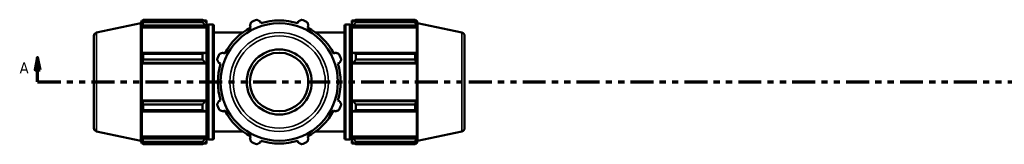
# Model space of a CAD drawing. Header units: inches. Extents: x 0.1 to 63, y -23.5 to 44.8.
# Tile 6 of 7: x 21 to 36.8, y 31.9 to 33.9. Entities that reach past the tile are written whole.
import ezdxf

# ---------------------------------------------------------------- set-up
doc = ezdxf.new("R2010")
doc.units = ezdxf.units.IN
doc.header["$MEASUREMENT"] = 0
doc.linetypes.add('DOUBLE_DASH_CHAIN', pattern=[1.2403, 0.6614, -0.0827, 0.1654, -0.0827, 0.1654, -0.0827])
for name, color, linetype, lineweight in [('Section Line (ANSI)', 7, 'DOUBLE_DASH_CHAIN', 70), ('Visible (ANSI)', 7, 'Continuous', 50), ('Visible Narrow (ANSI)', 7, 'Continuous', 35)]:
    doc.layers.add(name, color=color, linetype=linetype, lineweight=lineweight)
doc.styles.add('Label Text (ANSI)', font='tahoma.ttf')

# ---------------------------------------------------------------- blocks, each defined once
blk = doc.blocks.new('2dTransSection0')
at = {"layer": 'Section Line (ANSI)', "linetype": 'Continuous'}
for p, q in [((21.249, 33.322), (21.209, 33.125)), ((21.249, 33.125), (21.249, 33.322)), ((21.288, 33.125), (21.249, 33.322)), ((21.209, 33.125), (21.288, 33.125)), ((21.249, 32.929), (21.249, 33.125)), ((21.249, 32.929), (21.623, 32.929))]:
    blk.add_line(p, q, dxfattribs=at)
at = {"layer": 'Section Line (ANSI)', "linetype": 'DOUBLE_DASH_CHAIN', "ltscale": 0.558869}
blk.add_line((21.249, 32.929), (46.577, 32.929), dxfattribs=at)
at = {"layer": 'Section Line (ANSI)', "linetype": 'Continuous', "flags": 128}
blk.add_lwpolyline([(21.288, 33.125), (21.249, 33.322), (21.209, 33.125), (21.288, 33.125)], dxfattribs=at)
at = {"layer": 'Section Line (ANSI)'}
blk.add_solid([(21.288, 33.125), (21.249, 33.322), (21.209, 33.125), (21.288, 33.125)], dxfattribs=at)
at = {"layer": 'Section Line (ANSI)', "insert": (20.959, 33.066), "char_height": 0.18, "attachment_point": 7, "style": 'Label Text (ANSI)'}
blk.add_mtext('A', dxfattribs=at)

msp = doc.modelspace()

# ---------------------------------------------------------------- linework, layer by layer
at = {"layer": 'Visible (ANSI)'}
for p, q in [((22.1983, 33.7229), (22.9144, 33.8751)), ((22.9144, 33.8751), (22.9286, 33.9191)), ((22.9144, 33.8751), (22.9144, 31.9822)), ((22.9286, 33.9191), (22.9286, 33.8732)), ((22.9468, 33.9191), (22.9286, 33.9191)), ((22.939, 33.9037), (22.9286, 33.8732)), ((22.9529, 33.9307), (23.911, 33.9307)), ((22.9529, 33.9307), (22.9529, 33.8922)), ((23.911, 33.8922), (22.9529, 33.8922)), ((23.911, 33.8922), (23.911, 33.9307)), ((23.9749, 33.9191), (23.9295, 33.9191)), ((23.9749, 33.8834), (23.9536, 33.9037)), ((23.9749, 33.8834), (23.9749, 33.9191)), ((23.9749, 33.8834), (23.9749, 33.8166)), ((24.0729, 33.8552), (24.0138, 33.8552)), ((24.849, 33.8732), (24.8394, 33.9037)), ((25.4543, 33.9037), (25.4447, 33.8732)), ((26.2208, 33.8552), (26.2799, 33.8552)), ((26.3189, 33.9191), (26.3189, 33.8834)), ((26.3189, 33.9191), (26.3642, 33.9191)), ((26.3402, 33.9037), (26.3189, 33.8834)), ((26.3189, 33.8166), (26.3189, 33.8834)), ((26.3828, 33.9307), (26.3828, 33.8922)), ((26.3828, 33.9307), (27.3408, 33.9307)), ((27.3408, 33.8922), (26.3828, 33.8922)), ((27.3408, 33.8922), (27.3408, 33.9307)), ((27.3469, 33.9191), (27.3651, 33.9191)), ((27.3651, 33.8732), (27.3547, 33.9037)), ((27.3651, 33.8732), (27.3651, 33.9191)), ((27.3794, 33.8751), (27.3651, 33.9191)), ((27.3794, 31.9822), (27.3794, 33.8751)), ((28.0954, 33.7229), (27.3794, 33.8751)), ((22.9286, 33.8072), (22.939, 33.8355)), ((22.9286, 33.8072), (22.9286, 33.386)), ((23.9749, 33.8072), (22.9286, 33.8072)), ((22.939, 33.8355), (23.9536, 33.8355)), ((23.9536, 33.8355), (23.9749, 33.8166)), ((23.9749, 33.8166), (23.9749, 33.8072)), ((23.9749, 33.3909), (23.9749, 33.8072)), ((23.9929, 33.7274), (23.9749, 33.7274)), ((23.9929, 32.023), (23.9929, 33.8342)), ((24.0939, 33.8342), (24.0939, 32.023)), ((24.5612, 33.7274), (24.0939, 33.7274)), ((24.6748, 33.8355), (24.6895, 33.8072)), ((25.6042, 33.8072), (25.6189, 33.8355)), ((26.1999, 33.7274), (25.7325, 33.7274)), ((26.1999, 32.023), (26.1999, 33.8342)), ((26.3009, 33.8342), (26.3009, 32.023)), ((26.3009, 33.7274), (26.3189, 33.7274)), ((26.3189, 33.8166), (26.3402, 33.8355)), ((26.3189, 33.8072), (26.3189, 33.8166)), ((26.3189, 33.8072), (26.3189, 33.3909)), ((26.3189, 33.8072), (27.3651, 33.8072)), ((26.3402, 33.8355), (27.3547, 33.8355)), ((27.3547, 33.8355), (27.3651, 33.8072)), ((27.3651, 33.386), (27.3651, 33.8072)), ((22.1569, 32.1856), (22.1569, 33.6717)), ((28.1369, 33.6717), (28.1369, 32.1856)), ((22.939, 33.4007), (22.9286, 33.386)), ((23.9536, 33.4007), (22.939, 33.4007)), ((22.9529, 33.3822), (23.911, 33.3822)), ((22.9529, 33.3822), (22.9529, 33.2892)), ((23.911, 33.2892), (23.911, 33.3822)), ((23.9749, 33.3909), (23.9536, 33.4007)), ((23.9749, 33.3909), (23.9749, 33.2297)), ((24.2683, 33.386), (24.24, 33.4007)), ((26.0537, 33.4007), (26.0254, 33.386)), ((26.3402, 33.4007), (26.3189, 33.3909)), ((26.3189, 33.2297), (26.3189, 33.3909)), ((27.3547, 33.4007), (26.3402, 33.4007)), ((26.3828, 33.3822), (26.3828, 33.2892)), ((26.3828, 33.3822), (27.3408, 33.3822)), ((27.3408, 33.2892), (27.3408, 33.3822)), ((27.3651, 33.386), (27.3547, 33.4007)), ((22.9286, 33.2265), (22.939, 33.2361)), ((22.9286, 33.2265), (22.9286, 32.6308)), ((23.9749, 33.2265), (22.9286, 33.2265)), ((22.939, 33.2361), (23.9536, 33.2361)), ((23.911, 33.2892), (22.9529, 33.2892)), ((23.9536, 33.2361), (23.9749, 33.2297)), ((23.9749, 33.2297), (23.9749, 33.2265)), ((23.9749, 32.6308), (23.9749, 33.2265)), ((24.1718, 33.2361), (24.2022, 33.2265)), ((26.0915, 33.2265), (26.1219, 33.2361)), ((26.3189, 33.2297), (26.3402, 33.2361)), ((26.3189, 33.2265), (26.3189, 33.2297)), ((26.3189, 33.2265), (26.3189, 32.6308)), ((26.3189, 33.2265), (27.3651, 33.2265)), ((26.3402, 33.2361), (27.3547, 33.2361)), ((27.3408, 33.2892), (26.3828, 33.2892)), ((27.3547, 33.2361), (27.3651, 33.2265)), ((27.3651, 32.6308), (27.3651, 33.2265)), ((22.939, 32.6212), (22.9286, 32.6308)), ((23.9749, 32.6308), (22.9286, 32.6308)), ((23.9536, 32.6212), (22.939, 32.6212)), ((22.9529, 32.568), (23.911, 32.568)), ((22.9529, 32.568), (22.9529, 32.475)), ((23.911, 32.475), (23.911, 32.568)), ((23.9749, 32.6276), (23.9536, 32.6212)), ((23.9749, 32.6308), (23.9749, 32.6276)), ((23.9749, 32.6276), (23.9749, 32.4664)), ((24.2022, 32.6308), (24.1718, 32.6212)), ((26.1219, 32.6212), (26.0915, 32.6308)), ((26.3189, 32.6276), (26.3189, 32.6308)), ((26.3189, 32.6308), (27.3651, 32.6308)), ((26.3189, 32.4664), (26.3189, 32.6276)), ((26.3402, 32.6212), (26.3189, 32.6276)), ((27.3547, 32.6212), (26.3402, 32.6212)), ((26.3828, 32.568), (26.3828, 32.475)), ((26.3828, 32.568), (27.3408, 32.568)), ((27.3408, 32.475), (27.3408, 32.568)), ((27.3651, 32.6308), (27.3547, 32.6212)), ((22.9286, 32.4713), (22.9286, 32.0501)), ((22.9286, 32.4713), (22.939, 32.4565)), ((22.939, 32.4565), (23.9536, 32.4565)), ((23.911, 32.475), (22.9529, 32.475)), ((23.9536, 32.4565), (23.9749, 32.4664)), ((23.9749, 32.0501), (23.9749, 32.4664)), ((24.24, 32.4565), (24.2683, 32.4713)), ((26.0254, 32.4713), (26.0537, 32.4565)), ((26.3189, 32.4664), (26.3189, 32.0501)), ((26.3189, 32.4664), (26.3402, 32.4565)), ((26.3402, 32.4565), (27.3547, 32.4565)), ((27.3408, 32.475), (26.3828, 32.475)), ((27.3547, 32.4565), (27.3651, 32.4713)), ((27.3651, 32.0501), (27.3651, 32.4713)), ((22.1983, 32.1344), (22.9144, 31.9822)), ((23.9929, 32.1299), (23.9749, 32.1299)), ((24.5612, 32.1299), (24.0939, 32.1299)), ((26.1999, 32.1299), (25.7325, 32.1299)), ((26.3009, 32.1299), (26.3189, 32.1299)), ((28.0954, 32.1344), (27.3794, 31.9822)), ((22.9144, 31.9822), (22.9286, 31.9382)), ((22.939, 32.0217), (22.9286, 32.0501)), ((23.9749, 32.0501), (22.9286, 32.0501)), ((22.9286, 31.984), (22.9286, 31.9382)), ((22.9286, 31.984), (22.939, 31.9535)), ((22.9468, 31.9382), (22.9286, 31.9382)), ((23.9536, 32.0217), (22.939, 32.0217)), ((22.9529, 31.965), (23.911, 31.965)), ((22.9529, 31.965), (22.9529, 31.9265)), ((23.911, 31.9265), (23.911, 31.965)), ((23.9749, 31.9382), (23.9295, 31.9382)), ((23.9749, 32.0406), (23.9536, 32.0217)), ((23.9536, 31.9535), (23.9749, 31.9739)), ((23.9749, 32.0501), (23.9749, 32.0406)), ((23.9749, 32.0406), (23.9749, 31.9739)), ((23.9749, 31.9382), (23.9749, 31.9739)), ((24.0729, 32.0021), (24.0138, 32.0021)), ((24.6895, 32.0501), (24.6748, 32.0217)), ((24.8394, 31.9535), (24.849, 31.984)), ((25.4447, 31.984), (25.4543, 31.9535)), ((25.6189, 32.0217), (25.6042, 32.0501)), ((26.2208, 32.0021), (26.2799, 32.0021)), ((26.3189, 32.0406), (26.3189, 32.0501)), ((26.3189, 32.0501), (27.3651, 32.0501)), ((26.3189, 31.9739), (26.3189, 32.0406)), ((26.3402, 32.0217), (26.3189, 32.0406)), ((26.3189, 31.9739), (26.3189, 31.9382)), ((26.3189, 31.9739), (26.3402, 31.9535)), ((26.3189, 31.9382), (26.3642, 31.9382)), ((27.3547, 32.0217), (26.3402, 32.0217)), ((26.3828, 31.965), (26.3828, 31.9265)), ((26.3828, 31.965), (27.3408, 31.965)), ((27.3408, 31.9265), (27.3408, 31.965)), ((27.3469, 31.9382), (27.3651, 31.9382)), ((27.3651, 32.0501), (27.3547, 32.0217)), ((27.3547, 31.9535), (27.3651, 31.984)), ((27.3651, 31.9382), (27.3651, 31.984)), ((27.3794, 31.9822), (27.3651, 31.9382)), ((23.911, 31.9265), (22.9529, 31.9265)), ((27.3408, 31.9265), (26.3828, 31.9265))]:
    msp.add_line(p, q, dxfattribs=at)
for radius in [0.9464, 0.5236, 0.4713]:
    msp.add_circle((25.1469, 32.9286), radius, dxfattribs=at)
for centre, radius, start, end in [((24.0138, 33.8342), 0.0209, 90, 180), ((24.0729, 33.8342), 0.0209, 0, 90), ((25.1469, 32.9286), 1.065, 109.79198, 115.20802), ((25.1469, 32.9286), 0.9904, 72.5, 107.5), ((25.1469, 32.9286), 1.065, 64.79198, 70.20802), ((26.2208, 33.8342), 0.0209, 90, 180), ((26.2799, 33.8342), 0.0209, 0, 90), ((22.2092, 33.6717), 0.0524, 102, 180), ((25.1469, 32.9286), 0.9905, 117.5, 152.5), ((25.1469, 32.9286), 0.9905, 27.5, 62.5), ((28.0845, 33.6717), 0.0524, 0, 78), ((25.1469, 32.9286), 1.065, 154.79198, 160.20802), ((25.1469, 32.9286), 1.065, 19.79198, 25.20802), ((25.1469, 32.9286), 0.9904, 162.5, 197.5), ((25.1469, 32.9286), 0.9904, 342.5, 17.5), ((25.1469, 32.9286), 1.065, 199.79198, 205.20802), ((25.1469, 32.9286), 1.065, 334.79198, 340.20802), ((25.1469, 32.9286), 0.9904, 207.5, 242.5), ((25.1469, 32.9286), 0.9904, 297.5, 332.5), ((22.2092, 32.1856), 0.0524, 180, 258), ((28.0845, 32.1856), 0.0524, 282, 0), ((24.0138, 32.023), 0.0209, 180, 270), ((24.0729, 32.023), 0.0209, 270, 0), ((25.1469, 32.9286), 1.065, 244.79198, 250.20802), ((25.1469, 32.9286), 0.9904, 252.5, 287.5), ((25.1469, 32.9286), 1.065, 289.79198, 295.20802), ((26.2208, 32.023), 0.0209, 180, 270), ((26.2799, 32.023), 0.0209, 270, 0)]:
    msp.add_arc(centre, radius, start, end, dxfattribs=at)
for points, weights in [([(22.939, 33.9037), (22.9457, 33.9169), (22.9529, 33.9307)], [1.00164975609, 1.0012332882, 1]), ([(22.9529, 33.8922), (22.9457, 33.8633), (22.939, 33.8355)], [1, 1.0012332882, 1.00164975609]), ([(23.9536, 33.9037), (23.9331, 33.9169), (23.911, 33.9307)], [1.00615408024, 1.01177357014, 1.016593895]), ([(23.911, 33.8922), (23.9331, 33.8633), (23.9536, 33.8355)], [1.016593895, 1.01177357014, 1.00615408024]), ([(24.6748, 33.8355), (24.6838, 33.8633), (24.6933, 33.8922)], [1.00164975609, 1.0012332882, 1]), ([(24.7862, 33.9307), (24.8134, 33.9169), (24.8394, 33.9037)], [1, 1.0012332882, 1.00164975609]), ([(25.4543, 33.9037), (25.4803, 33.9169), (25.5075, 33.9307)], [1.00164975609, 1.0012332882, 1]), ([(25.6004, 33.8922), (25.6099, 33.8633), (25.6189, 33.8355)], [1, 1.0012332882, 1.00164975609]), ([(26.3828, 33.9307), (26.3606, 33.9169), (26.3402, 33.9037)], [1.016593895, 1.01177357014, 1.00615408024]), ([(26.3402, 33.8355), (26.3606, 33.8633), (26.3828, 33.8922)], [1.00615408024, 1.01177357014, 1.016593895]), ([(27.3408, 33.9307), (27.348, 33.9169), (27.3547, 33.9037)], [1, 1.0012332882, 1.00164975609]), ([(27.3547, 33.8355), (27.348, 33.8633), (27.3408, 33.8922)], [1.00164975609, 1.0012332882, 1]), ([(22.939, 33.4007), (22.9457, 33.3917), (22.9529, 33.3822)], [1.00164975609, 1.0012332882, 1]), ([(23.9536, 33.4007), (23.9331, 33.3917), (23.911, 33.3822)], [1.00615408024, 1.01177357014, 1.016593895]), ([(24.1833, 33.3822), (24.2122, 33.3917), (24.24, 33.4007)], [1, 1.0012332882, 1.00164975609]), ([(26.0537, 33.4007), (26.0815, 33.3917), (26.1104, 33.3822)], [1.00164975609, 1.0012332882, 1]), ([(26.3828, 33.3822), (26.3606, 33.3917), (26.3402, 33.4007)], [1.016593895, 1.01177357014, 1.00615408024]), ([(27.3408, 33.3822), (27.348, 33.3917), (27.3547, 33.4007)], [1, 1.0012332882, 1.00164975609]), ([(22.9529, 33.2892), (22.9457, 33.2621), (22.939, 33.2361)], [1, 1.0012332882, 1.00164975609]), ([(23.911, 33.2892), (23.9331, 33.2621), (23.9536, 33.2361)], [1.016593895, 1.01177357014, 1.00615408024]), ([(24.1718, 33.2361), (24.1585, 33.2621), (24.1448, 33.2892)], [1.00164975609, 1.0012332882, 1]), ([(26.1489, 33.2892), (26.1352, 33.2621), (26.1219, 33.2361)], [1, 1.0012332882, 1.00164975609]), ([(26.3402, 33.2361), (26.3606, 33.2621), (26.3828, 33.2892)], [1.00615408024, 1.01177357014, 1.016593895]), ([(27.3547, 33.2361), (27.348, 33.2621), (27.3408, 33.2892)], [1.00164975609, 1.0012332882, 1]), ([(22.939, 32.6212), (22.9457, 32.5951), (22.9529, 32.568)], [1.00164975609, 1.0012332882, 1]), ([(23.9536, 32.6212), (23.9331, 32.5951), (23.911, 32.568)], [1.00615408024, 1.01177357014, 1.016593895]), ([(24.1448, 32.568), (24.1585, 32.5951), (24.1718, 32.6212)], [1, 1.0012332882, 1.00164975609]), ([(26.1219, 32.6212), (26.1352, 32.5951), (26.1489, 32.568)], [1.00164975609, 1.0012332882, 1]), ([(26.3828, 32.568), (26.3606, 32.5951), (26.3402, 32.6212)], [1.016593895, 1.01177357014, 1.00615408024]), ([(27.3408, 32.568), (27.348, 32.5951), (27.3547, 32.6212)], [1, 1.0012332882, 1.00164975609]), ([(22.9529, 32.475), (22.9457, 32.4656), (22.939, 32.4565)], [1, 1.0012332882, 1.00164975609]), ([(23.911, 32.475), (23.9331, 32.4656), (23.9536, 32.4565)], [1.016593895, 1.01177357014, 1.00615408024]), ([(24.24, 32.4565), (24.2122, 32.4656), (24.1833, 32.475)], [1.00164975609, 1.0012332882, 1]), ([(26.1104, 32.475), (26.0815, 32.4656), (26.0537, 32.4565)], [1, 1.0012332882, 1.00164975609]), ([(26.3402, 32.4565), (26.3606, 32.4656), (26.3828, 32.475)], [1.00615408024, 1.01177357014, 1.016593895]), ([(27.3547, 32.4565), (27.348, 32.4656), (27.3408, 32.475)], [1.00164975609, 1.0012332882, 1]), ([(22.939, 32.0217), (22.9457, 31.994), (22.9529, 31.965)], [1.00164975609, 1.0012332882, 1]), ([(22.9529, 31.9265), (22.9457, 31.9403), (22.939, 31.9535)], [1, 1.0012332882, 1.00164975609]), ([(23.9536, 32.0217), (23.9331, 31.994), (23.911, 31.965)], [1.00615408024, 1.01177357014, 1.016593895]), ([(23.911, 31.9265), (23.9331, 31.9403), (23.9536, 31.9535)], [1.016593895, 1.01177357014, 1.00615408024]), ([(24.6933, 31.965), (24.6838, 31.994), (24.6748, 32.0217)], [1, 1.0012332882, 1.00164975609]), ([(24.8394, 31.9535), (24.8134, 31.9403), (24.7862, 31.9265)], [1.00164975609, 1.0012332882, 1]), ([(25.5075, 31.9265), (25.4803, 31.9403), (25.4543, 31.9535)], [1, 1.0012332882, 1.00164975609]), ([(25.6189, 32.0217), (25.6099, 31.994), (25.6004, 31.965)], [1.00164975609, 1.0012332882, 1]), ([(26.3828, 31.965), (26.3606, 31.994), (26.3402, 32.0217)], [1.016593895, 1.01177357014, 1.00615408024]), ([(26.3402, 31.9535), (26.3606, 31.9403), (26.3828, 31.9265)], [1.00615408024, 1.01177357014, 1.016593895]), ([(27.3408, 31.965), (27.348, 31.994), (27.3547, 32.0217)], [1, 1.0012332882, 1.00164975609]), ([(27.3547, 31.9535), (27.348, 31.9403), (27.3408, 31.9265)], [1.00164975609, 1.0012332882, 1])]:
    msp.add_rational_spline(points, weights, degree=2, dxfattribs=at)
at = {"layer": 'Visible Narrow (ANSI)'}
for p, q in [((24.0138, 33.8438), (24.0138, 32.0135)), ((24.0729, 32.0135), (24.0729, 33.8438)), ((26.2208, 33.8438), (26.2208, 32.0135)), ((26.2799, 32.0135), (26.2799, 33.8438)), ((22.1983, 33.7131), (22.1983, 32.1442)), ((28.0954, 32.1442), (28.0954, 33.7131))]:
    msp.add_line(p, q, dxfattribs=at)
for radius in [0.7942, 0.743]:
    msp.add_circle((25.1469, 32.9286), radius, dxfattribs=at)

# ---------------------------------------------------------------- block references
at = {"layer": 'Section Line (ANSI)'}
msp.add_blockref('2dTransSection0', (0, 0), dxfattribs=at)

doc.saveas('drawing.dxf')
